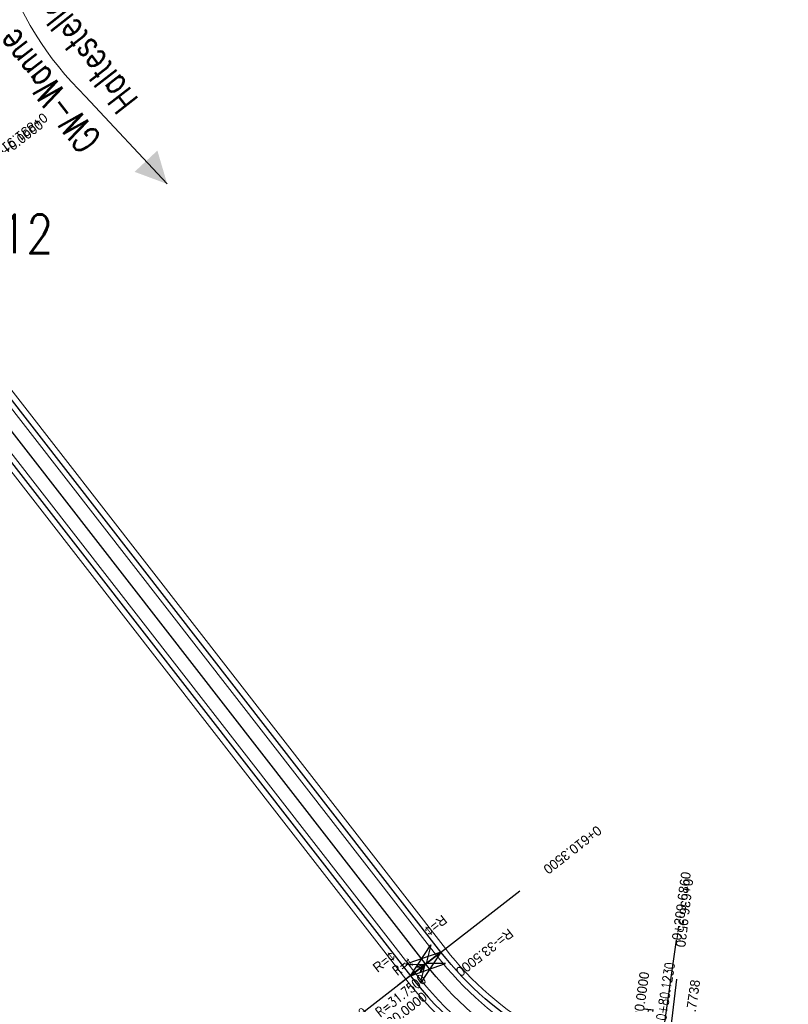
# Model space of a CAD drawing. Header units: metres. Extents: x 3458045 to 3462392, y 5482308 to 5484762.
# Tile 20 of 256: x 3459796 to 3459865, y 5483327 to 5483415. Entities that reach past the tile are written whole.
import ezdxf
from ezdxf.enums import TextEntityAlignment as Align

# ---------------------------------------------------------------- set-up
doc = ezdxf.new("R2010")
doc.units = ezdxf.units.M
doc.linetypes.add('AUSGEZOGEN', pattern=[2, 1, 1])
doc.layers.get('0').update_dxf_attribs({"linetype": 'CONTINUOUS'})
for name, color, linetype in [('SP_ACHSE_6721', 7, 'CONTINUOUS'), ('SP_ACHSE_6731', 7, 'CONTINUOUS'), ('SP_AXIS', 7, 'CONTINUOUS'), ('SP_Vb_Planung', 10, 'CONTINUOUS'), ('SP_VERM', 1, 'CONTINUOUS'), ('T__AXIS', 3, 'CONTINUOUS')]:
    doc.layers.add(name, color=color, linetype=linetype)
doc.styles.add('K_ISOCP', font='k_isocp.shx')
doc.styles.add('SIMPLEX8', font='simplexd.shx', dxfattribs={"width": 0.8})
doc.styles.add('SP_F', font='romans.shx', dxfattribs={"width": 0.7, "bigfont": 'sp_f.shx'})
doc.linetypes.add('EISENBAHN', pattern='A,0.15,[130,ltypeshp.shx,S=0.25,R=0,X=0,Y=0],0.15', length=0.3)

# ---------------------------------------------------------------- blocks, each defined once
blk = doc.blocks.new('kmr_re')
at = {"color": 1}
for p, q in [((0, 0), (-0.306221, -0.907473)), ((0, 0), (0.306221, -0.907473)), ((-0.306221, -0.907473), (0, -0.51875)), ((0.306221, -0.907473), (0, -0.51875))]:
    blk.add_line(p, q, dxfattribs=at)
at = {"color": 1, "linetype": 'Continuous'}
blk.add_line((0, 0), (0, -3.57143), dxfattribs=at)
at = {"color": 1, "linetype": 'Continuous', "style": 'K_ISOCP'}
blk.add_attdef('PARAUL', text='', height=1, rotation=270.0000584, dxfattribs=at).set_placement((-0.5, -1), align=Align.TOP_LEFT)
blk.add_attdef('PARAOL', text='', height=1, rotation=270.0000584, dxfattribs=at).set_placement((0.5, -1), align=Align.BOTTOM_LEFT)
blk.add_attdef('STATION', text='', height=1, rotation=270.0000584, dxfattribs=at).set_placement((0, -3.57143), align=Align.MIDDLE_LEFT)
blk = doc.blocks.new('kmr_li')
at = {"color": 1, "linetype": 'Continuous'}
blk.add_line((0, 0), (0, 3.571), dxfattribs=at)
at = {"color": 1}
for p, q in [((0, 0), (-0.306, 0.907)), ((-0.306, 0.907), (0, 0.519)), ((0, 0), (0.306, 0.907)), ((0.306, 0.907), (0, 0.519))]:
    blk.add_line(p, q, dxfattribs=at)
at = {"color": 1, "linetype": 'Continuous', "style": 'K_ISOCP'}
blk.add_attdef('STATION', text='', height=1, rotation=270.0001, dxfattribs=at).set_placement((0, 4.404), align=Align.MIDDLE_RIGHT)
blk.add_attdef('PARAUL', text='', height=1, rotation=270.0001, dxfattribs=at).set_placement((-0.5, 1), align=Align.TOP_RIGHT)
blk.add_attdef('PARAOL', text='', height=1, rotation=270.0001, dxfattribs=at).set_placement((0.5, 1), align=Align.BOTTOM_RIGHT)
blk = doc.blocks.new('SOFI-PFV')
at = {"color": 0, "linetype": 'Continuous'}
blk.add_solid([(-0.0625, 0.125), (0.0625, 0.125), (0, 0)], dxfattribs=at)

msp = doc.modelspace()

# ---------------------------------------------------------------- linework, layer by layer
at = {"layer": 'SP_ACHSE_6721'}
msp.add_lwpolyline([(3459853.5264, 5483320.0167, -0.1948963), (3459834.0333, 5483331.317), (3459703.015, 5483499.9698, -0.000771), (3459699.9492, 5483503.9245, -0.0023131), (3459696.908, 5483507.8981, -0.0038551), (3459693.916, 5483511.9088, -0.0053972), (3459690.9988, 5483515.9742, -0.0069393), (3459688.1827, 5483520.1102, -0.0084814), (3459685.4956, 5483524.3311, -0.0100236), (3459682.9666, 5483528.6484, -0.0115658), (3459680.6263, 5483533.0707, -0.0049744), (3459679.7641, 5483534.8411, -0.2153203), (3459678.2508, 5483614.3812, -0.0091566)], format="xyb", dxfattribs=at)
at = {"layer": 'SP_ACHSE_6731'}
msp.add_lwpolyline([(3459675.7031, 5483617.3858, 0.2228231), (3459677.0437, 5483532.3132, 0.0025401), (3459677.5007, 5483531.3892, 0.0114891), (3459679.8618, 5483526.94, 0.0099571), (3459682.4115, 5483522.5961, 0.0084252), (3459685.1192, 5483518.3487, 0.0068933), (3459687.9557, 5483514.1863, 0.0053614), (3459690.8935, 5483510.0945, 0.0038296), (3459693.906, 5483506.0574, 0.0022977), (3459696.9678, 5483502.0574, 0.0007659), (3459700.054, 5483498.0763), (3459831.272, 5483329.1671, 0.2011722), (3459853.8419, 5483316.445, 0.0012629)], format="xyb", dxfattribs=at)
at = {"layer": 'SP_AXIS'}
for points in [[(3459675.7031, 5483617.3858, 0.2228231), (3459677.0437, 5483532.3132, 0.0025401), (3459677.5007, 5483531.3892, 0.0114891), (3459679.8618, 5483526.94, 0.0099571), (3459682.4115, 5483522.5961, 0.0084252), (3459685.1192, 5483518.3487, 0.0068933), (3459687.9557, 5483514.1863, 0.0053614), (3459690.8935, 5483510.0945, 0.0038296), (3459693.906, 5483506.0574, 0.0022977), (3459696.9678, 5483502.0574, 0.0007659), (3459700.054, 5483498.0763), (3459831.272, 5483329.1671, 0.2011722), (3459853.8419, 5483316.445, 0.0012629)], [(3459853.5264, 5483320.0167, -0.1948963), (3459834.0333, 5483331.317), (3459703.015, 5483499.9698, -0.000771), (3459699.9492, 5483503.9245, -0.0023131), (3459696.908, 5483507.8981, -0.0038551), (3459693.916, 5483511.9088, -0.0053972), (3459690.9988, 5483515.9742, -0.0069393), (3459688.1827, 5483520.1102, -0.0084814), (3459685.4956, 5483524.3311, -0.0100236), (3459682.9666, 5483528.6484, -0.0115658), (3459680.6263, 5483533.0707, -0.0049744), (3459679.7641, 5483534.8411, -0.2153203), (3459678.2508, 5483614.3812, -0.0091566)], [(3459751.0056, 5483586.8549, -0.0004357), (3459755.6442, 5483579.3114, 0.0003596), (3459761.2625, 5483570.1726, 0.0010789), (3459766.9071, 5483561.05, 0.0017982), (3459772.6041, 5483551.96, 0.0025175), (3459778.3793, 5483542.9196, 0.0032367), (3459784.2581, 5483533.9462, 0.0012132), (3459786.2052, 5483531.0326, 0.0550745), (3459885.4353, 5483413.6014, -0.0246156), (3459912.6205, 5483385.1364, -0.0008768), (3459913.5588, 5483384.0479, -0.0037507), (3459918.2074, 5483378.5492, -0.002679), (3459922.785, 5483372.9911, -0.0016074), (3459927.3148, 5483367.3939, -0.0005358), (3459931.8205, 5483361.7774, 0.0005358), (3459936.3262, 5483356.161, 0.0009761), (3459939.4013, 5483352.3529, 0.0064816), (3459955.9914, 5483332.4309), (3459959.947, 5483327.8043)]]:
    msp.add_lwpolyline(points, format="xyb", dxfattribs=at)
at = {"layer": 'SP_Vb_Planung', "linetype": 'AUSGEZOGEN', "lineweight": 13, "ltscale": 13}
for points in [[(3459675.2472, 5483617.5909, 0.2228231), (3459676.5944, 5483532.0938, 0.0025401), (3459677.0537, 5483531.1652, 0.0114891), (3459679.4256, 5483526.6956, 0.0099571), (3459681.9854, 5483522.3345, 0.0084252), (3459684.7022, 5483518.0729, 0.0068933), (3459687.5465, 5483513.899, 0.0053614), (3459690.4905, 5483509.7985, 0.0038296), (3459693.5076, 5483505.7553, 0.0022977), (3459696.5721, 5483501.7517, 0.0007659), (3459699.6593, 5483497.7694), (3459830.8772, 5483328.8604, 0.2011722), (3459853.784, 5483315.9484, 0.0012629)], [(3459676.1591, 5483617.1806, 0.2228231), (3459677.493, 5483532.5326, 0.0025401), (3459677.9478, 5483531.6131, 0.0114891), (3459680.298, 5483527.1845, 0.0099571), (3459682.8376, 5483522.8577, 0.0084252), (3459685.5362, 5483518.6246, 0.0068933), (3459688.365, 5483514.4735, 0.0053614), (3459691.2965, 5483510.3904, 0.0038296), (3459694.3044, 5483506.3595, 0.0022977), (3459697.3634, 5483502.3632, 0.0007659), (3459700.4487, 5483498.3833), (3459831.6669, 5483329.4739, 0.2011722), (3459853.8999, 5483316.9416, 0.001261)], [(3459853.4564, 5483319.5216, -0.1948963), (3459833.6384, 5483331.0102), (3459702.6201, 5483499.6631, -0.000771), (3459699.5536, 5483503.6188, -0.0023131), (3459696.5095, 5483507.596, -0.0038551), (3459693.5129, 5483511.6129, -0.0053972), (3459690.5894, 5483515.6871, -0.0069393), (3459687.7656, 5483519.8346, -0.0084814), (3459685.0694, 5483524.0698, -0.0100236), (3459682.5302, 5483528.4044, -0.0115658), (3459680.1791, 5483532.8471, -0.0049744), (3459679.3124, 5483534.6267, -0.2153203), (3459677.7913, 5483614.5783, -0.0091566)], [(3459853.5964, 5483320.5118, -0.1948963), (3459834.4281, 5483331.6237), (3459703.4098, 5483500.2766, -0.000771), (3459700.3449, 5483504.2303, -0.0023131), (3459697.3064, 5483508.2001, -0.0038551), (3459694.3191, 5483512.2047, -0.0053972), (3459691.4081, 5483516.2613, -0.0069393), (3459688.5999, 5483520.3859, -0.0084814), (3459685.9219, 5483524.5924, -0.0100236), (3459683.403, 5483528.8924, -0.0115658), (3459681.0735, 5483533.2943, -0.0049744), (3459680.2158, 5483535.0556, -0.2153203), (3459678.7103, 5483614.1841, -0.0091566)]]:
    msp.add_lwpolyline(points, format="xyb", dxfattribs=at)
at = {"layer": 'SP_Vb_Planung', "linetype": 'EISENBAHN', "lineweight": 13, "ltscale": 13}
for points in [[(3459675.7031, 5483617.3858, 0.2228231), (3459677.0437, 5483532.3132, 0.0025401), (3459677.5007, 5483531.3892, 0.0114891), (3459679.8618, 5483526.94, 0.0099571), (3459682.4115, 5483522.5961, 0.0084252), (3459685.1192, 5483518.3487, 0.0068933), (3459687.9557, 5483514.1863, 0.0053614), (3459690.8935, 5483510.0945, 0.0038296), (3459693.906, 5483506.0574, 0.0022977), (3459696.9678, 5483502.0574, 0.0007659), (3459700.054, 5483498.0763), (3459831.272, 5483329.1671, 0.2011722), (3459853.8419, 5483316.445, 0.0012629)], [(3459853.5264, 5483320.0167, -0.1948963), (3459834.0333, 5483331.317), (3459703.015, 5483499.9698, -0.000771), (3459699.9492, 5483503.9245, -0.0023131), (3459696.908, 5483507.8981, -0.0038551), (3459693.916, 5483511.9088, -0.0053972), (3459690.9988, 5483515.9742, -0.0069393), (3459688.1827, 5483520.1102, -0.0084814), (3459685.4956, 5483524.3311, -0.0100236), (3459682.9666, 5483528.6484, -0.0115658), (3459680.6263, 5483533.0707, -0.0049744), (3459679.7641, 5483534.8411, -0.2153203), (3459678.2508, 5483614.3812, -0.0091566)]]:
    msp.add_lwpolyline(points, format="xyb", dxfattribs=at)
at = {"layer": 'SP_VERM', "color": 3, "linetype": 'AUSGEZOGEN', "lineweight": 0}
msp.add_line((3459801.977, 5483408.4947), (3459809.3485, 5483400.5973), dxfattribs=at)
msp.add_lwpolyline([(3459801.977, 5483408.4947, -0.245021), (3459793.3526, 5483434.7418, -0.0048267), (3459793.4594, 5483435.3532, -0.0102194), (3459793.8122, 5483437.0584, -0.0072994), (3459794.2881, 5483439.0125, -0.0043796), (3459794.8749, 5483441.199, -0.0014599), (3459795.5556, 5483443.6218), (3459805.6314, 5483479.2193, 0.0010135), (3459806.683, 5483482.9536, 0.0030406), (3459807.7542, 5483486.8795, 0.0050678), (3459808.805, 5483490.9921, 0.0070949), (3459809.7947, 5483495.2998, 0.0091222), (3459810.6779, 5483499.8093, 0.0111495), (3459811.4042, 5483504.524, 0.0096243), (3459811.8114, 5483508.176, 0.0966281), (3459808.2807, 5483542.9368, 0.005752), (3459807.6343, 5483544.986, 0.0123927), (3459805.9452, 5483549.726, 0.0104385), (3459804.1096, 5483554.2166, 0.0084844), (3459802.1751, 5483558.4808, 0.0065303), (3459800.1878, 5483562.5335, 0.0045764), (3459798.1887, 5483566.391, 0.0026224), (3459796.2142, 5483570.0705, 0.0020689), (3459793.7424, 5483574.5815, 0.0020689)], format="xyb", dxfattribs=at)
at = {"layer": 'T__AXIS'}
msp.add_lwpolyline([(3459852.8088, 5483318.3544, -0.1909974), (3459832.6507, 5483330.2433), (3459701.7482, 5483498.7468, -0.0007641), (3459698.6548, 5483502.7371, -0.0022924), (3459695.5859, 5483506.7462, -0.0038207), (3459692.5662, 5483510.7926, -0.005349), (3459689.6213, 5483514.8936, -0.0068774), (3459686.7776, 5483519.0653, -0.0084057), (3459684.0627, 5483523.3219, -0.0099341), (3459681.5058, 5483527.6751, -0.0114626), (3459679.1375, 5483532.1336, -0.004929), (3459678.2644, 5483533.918, -0.2160712), (3459676.6775, 5483615.1548, -0.0091087)], format="xyb", dxfattribs=at)

# ---------------------------------------------------------------- block references
at = {"layer": 'SP_AXIS', "color": 0}
ref = msp.add_blockref('kmr_li', (3459781.3186, 5483393.4689), dxfattribs=dict(at, xscale=3.500000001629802, yscale=3.500000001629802, zscale=3.500000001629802, rotation=307.8419636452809))
ref.add_attrib('STATION', '0+831.9190', dxfattribs={"layer": '0', "color": 1, "linetype": 'Continuous', "height": 0.875, "rotation": 217.842022, "style": 'K_ISOCP'}).set_placement((3459793.4912, 5483402.9253), align=Align.MIDDLE_RIGHT)
ref.add_attrib('PARAOL', 'R=-103.5000', dxfattribs={"layer": '0', "color": 1, "linetype": 'Continuous', "height": 0.875, "rotation": 217.842022, "style": 'K_ISOCP'}).set_placement((3459785.1562, 5483394.2341), align=Align.BOTTOM_RIGHT)
ref.add_attrib('PARAUL', 'R=-103.5000', dxfattribs={"layer": '0', "color": 1, "linetype": 'Continuous', "height": 0.875, "rotation": 217.842022, "style": 'K_ISOCP'}).set_placement((3459783.009, 5483396.9981), align=Align.TOP_RIGHT)
ref = msp.add_blockref('kmr_re', (3459784.236, 5483395.419), dxfattribs=dict(at, xscale=3.500000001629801, yscale=3.500000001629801, zscale=3.500000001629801, rotation=127.84196358))
ref.add_attrib('STATION', '0+0.0000', dxfattribs={"layer": '0', "color": 1, "linetype": 'Continuous', "height": 0.875, "rotation": 37.842022, "style": 'K_ISOCP'}).set_placement((3459794.1073, 5483403.0876), align=Align.MIDDLE_LEFT)
ref.add_attrib('PARAOL', 'R=100.0000', dxfattribs={"layer": '0', "color": 1, "linetype": 'Continuous', "height": 0.875, "rotation": 37.842022, "style": 'K_ISOCP'}).set_placement((3459785.9264, 5483398.9482), align=Align.BOTTOM_LEFT)
ref = msp.add_blockref('kmr_li', (3459831.272, 5483329.1671), dxfattribs=dict(at, xscale=3.500000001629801, yscale=3.500000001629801, zscale=3.500000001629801, rotation=307.8420393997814))
ref.add_attrib('STATION', '0+610.3500', dxfattribs={"layer": '0', "color": 1, "linetype": 'Continuous', "height": 0.875, "rotation": 217.842098, "style": 'K_ISOCP'}).set_placement((3459843.4447, 5483338.6235), align=Align.MIDDLE_RIGHT)
ref.add_attrib('PARAOL', 'R=-33.5000', dxfattribs={"layer": '0', "color": 1, "linetype": 'Continuous', "height": 0.875, "rotation": 217.842098, "style": 'K_ISOCP'}).set_placement((3459835.1096, 5483329.9323), align=Align.BOTTOM_RIGHT)
ref.add_attrib('PARAUL', 'R=¢', dxfattribs={"layer": '0', "color": 1, "linetype": 'Continuous', "height": 0.875, "rotation": 217.842098, "style": 'K_ISOCP'}).set_placement((3459832.9624, 5483332.6963), align=Align.TOP_RIGHT)
ref = msp.add_blockref('kmr_re', (3459853.5264, 5483320.0167), dxfattribs=dict(at, xscale=3.500000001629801, yscale=3.500000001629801, zscale=3.500000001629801, rotation=171.9558574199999))
ref.add_attrib('STATION', '0+209.6860', dxfattribs={"layer": '0', "color": 1, "linetype": 'Continuous', "height": 0.875, "rotation": 81.955916, "style": 'K_ISOCP'}).set_placement((3459855.2756, 5483332.3937), align=Align.MIDDLE_LEFT)
ref.add_attrib('PARAOL', 'R=30.0000', dxfattribs={"layer": '0', "color": 1, "linetype": 'Continuous', "height": 0.875, "rotation": 81.955916, "style": 'K_ISOCP'}).set_placement((3459852.2834, 5483323.7272), align=Align.BOTTOM_LEFT)
ref.add_attrib('PARAUL', 'A=20.7738', dxfattribs={"layer": '0', "color": 1, "linetype": 'Continuous', "height": 0.875, "rotation": 81.955916, "style": 'K_ISOCP'}).set_placement((3459855.749, 5483323.2374), align=Align.TOP_LEFT)
ref = msp.add_blockref('kmr_li', (3459853.8419, 5483316.445), dxfattribs=dict(at, xscale=3.500000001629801, yscale=3.500000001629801, zscale=3.500000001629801, rotation=353.33971317))
ref.add_attrib('STATION', '0+636.9520', dxfattribs={"layer": '0', "color": 1, "linetype": 'Continuous', "height": 0.875, "rotation": 263.339772, "style": 'K_ISOCP'}).set_placement((3459855.6297, 5483331.7551), align=Align.MIDDLE_RIGHT)
ref.add_attrib('PARAOL', 'A=22.5647', dxfattribs={"layer": '0', "color": 1, "linetype": 'Continuous', "height": 0.875, "rotation": 263.339772, "style": 'K_ISOCP'}).set_placement((3459855.9861, 5483319.7184), align=Align.BOTTOM_RIGHT)
ref.add_attrib('PARAUL', 'R=-33.5000', dxfattribs={"layer": '0', "color": 1, "linetype": 'Continuous', "height": 0.875, "rotation": 263.339772, "style": 'K_ISOCP'}).set_placement((3459852.5097, 5483320.1243), align=Align.TOP_RIGHT)
ref = msp.add_blockref('kmr_li', (3459834.0333, 5483331.317), dxfattribs=dict(at, xscale=3.500000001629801, yscale=3.500000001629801, zscale=3.500000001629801, rotation=127.8419269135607))
ref.add_attrib('STATION', '0+232.7840', dxfattribs={"layer": '0', "color": 1, "linetype": 'Continuous', "height": 0.875, "rotation": 37.841985, "style": 'K_ISOCP'}).set_placement((3459821.8606, 5483321.8606), align=Align.MIDDLE_RIGHT)
ref.add_attrib('PARAOL', 'R=¢', dxfattribs={"layer": '0', "color": 1, "linetype": 'Continuous', "height": 0.875, "rotation": 37.841985, "style": 'K_ISOCP'}).set_placement((3459830.1957, 5483330.5518), align=Align.BOTTOM_RIGHT)
ref.add_attrib('PARAUL', 'R=30.0000', dxfattribs={"layer": '0', "color": 1, "linetype": 'Continuous', "height": 0.875, "rotation": 37.841985, "style": 'K_ISOCP'}).set_placement((3459832.3429, 5483327.7878), align=Align.TOP_RIGHT)
at = {"layer": 'SP_VERM', "color": 3, "linetype": 'AUSGEZOGEN', "lineweight": 0, "xscale": 22.49999999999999, "yscale": 22.49999999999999, "zscale": 22.49999999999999, "rotation": 43.01621665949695}
msp.add_blockref('SOFI-PFV', (3459809.3485, 5483400.5973), dxfattribs=at)
at = {"layer": 'T__AXIS', "color": 0}
ref = msp.add_blockref('kmr_li', (3459832.6507, 5483330.2433), dxfattribs=dict(at, xscale=0.8750000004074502, yscale=0.8750000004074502, zscale=0.8750000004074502, rotation=127.84196358))
ref.add_attrib('STATION', '0+104.0910', dxfattribs={"layer": '0', "color": 1, "linetype": 'Continuous', "height": 0.875, "rotation": 37.842022, "style": 'SIMPLEX8', "width": 0.8}).set_placement((3459827.2153, 5483326.0208), align=Align.MIDDLE_RIGHT)
ref.add_attrib('PARAOL', 'R=¢', dxfattribs={"layer": '0', "color": 1, "linetype": 'Continuous', "height": 0.875, "rotation": 37.842022, "style": 'SIMPLEX8', "width": 0.8}).set_placement((3459831.6913, 5483330.052), align=Align.BOTTOM_RIGHT)
ref.add_attrib('PARAUL', 'R=31.7500', dxfattribs={"layer": '0', "color": 1, "linetype": 'Continuous', "height": 0.875, "rotation": 37.842022, "style": 'SIMPLEX8', "width": 0.8}).set_placement((3459832.2281, 5483329.361), align=Align.TOP_RIGHT)
ref = msp.add_blockref('kmr_re', (3459852.8088, 5483318.3544), dxfattribs=dict(at, xscale=0.8750000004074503, yscale=0.8750000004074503, zscale=0.8750000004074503, rotation=171.09500346))
ref.add_attrib('STATION', '0+80.1230', dxfattribs={"layer": '0', "color": 1, "linetype": 'Continuous', "height": 0.875, "rotation": 81.095062, "style": 'SIMPLEX8', "width": 0.8}).set_placement((3459853.8743, 5483325.1543), align=Align.MIDDLE_LEFT)
ref.add_attrib('PARAOL', 'R=31.7500', dxfattribs={"layer": '0', "color": 1, "linetype": 'Continuous', "height": 0.875, "rotation": 81.095062, "style": 'SIMPLEX8', "width": 0.8}).set_placement((3459852.5121, 5483319.2866), align=Align.BOTTOM_LEFT)
ref.add_attrib('PARAUL', 'A=19.7978', dxfattribs={"layer": '0', "color": 1, "linetype": 'Continuous', "height": 0.875, "rotation": 81.095062, "style": 'SIMPLEX8', "width": 0.8}).set_placement((3459853.3765, 5483319.1511), align=Align.TOP_LEFT)

# ---------------------------------------------------------------- texts
at = {"layer": 'SP_VERM', "color": 5, "linetype": 'AUSGEZOGEN', "char_height": 2.5, "attachment_point": 5, "rotation": 127.841982, "style": 'SP_F'}
for s, insert in [('\\A1;Haltestelle', (3459802.1598, 5483412.2144)), ('\\A1;GW-Wanne', (3459798.5989, 5483408.9791))]:
    msp.add_mtext(s, dxfattribs=dict(at, insert=insert))
at = {"layer": 'T__AXIS', "color": 0, "style": 'SIMPLEX8', "width": 0.8}
msp.add_text('Str.8912', height=3.5, dxfattribs=at).set_placement((3459782.854, 5483394.345))

doc.saveas('drawing.dxf')
